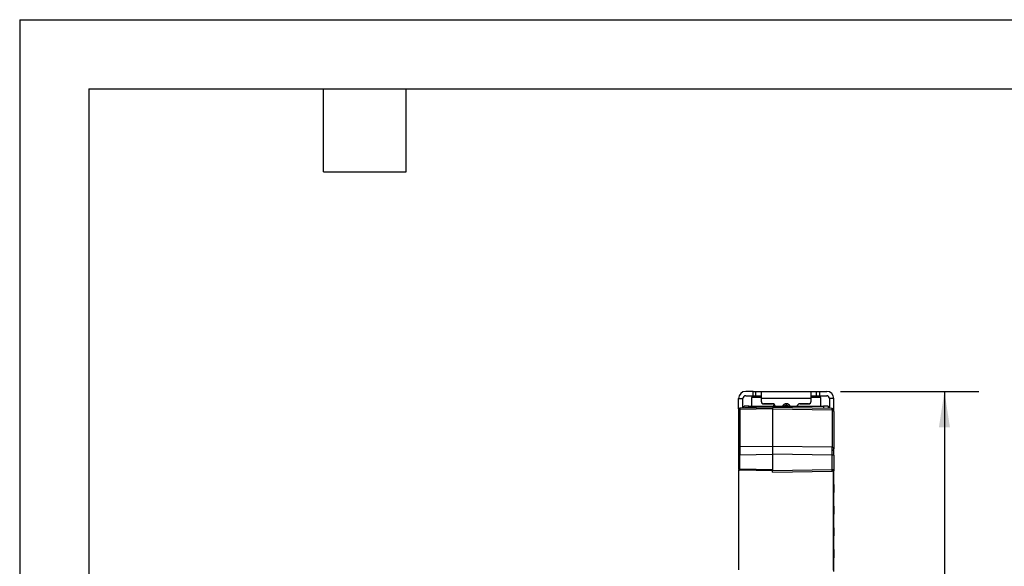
# Model space of a CAD drawing. Header units: millimetres. Extents: x 0 to 559, y 0 to 432.
# Tile 6 of 17: x 0 to 181, y 331 to 432. Entities that reach past the tile are written whole.
import ezdxf

# ---------------------------------------------------------------- set-up
doc = ezdxf.new("R2010")
doc.units = ezdxf.units.MM
doc.header["$LTSCALE"] = 2
doc.layers.add('DIMENSIONS', color=140, linetype='Continuous', lineweight=25)
doc.layers.add('TEXT', color=140, linetype='Continuous', lineweight=25)
doc.styles.add('SLDTEXTSTYLE0', font='TXT', dxfattribs={"width": 0.7})
doc.dimstyles.new('SLDDIMSTYLE2', dxfattribs={"dimtxt": 4.316016, "dimasz": 6.604, "dimexe": 0, "dimexo": 0.0625, "dimgap": 1.079004, "dimtad": 0, "dimtih": 1, "dimtoh": 1, "dimrnd": 1e-09, "dimzin": 12, "dimdsep": 46, "dimtxsty": 'SLDTEXTSTYLE0', "dimsah": 1, "dimcen": 0.09, "dimadec": 0, "dimazin": 3, "dimtfac": 1, "dimtofl": 0, "dimtmove": 0, "dimatfit": 3, "dimfxl": 0, "dimfrac": 2, "dimtolj": 1, "dimtzin": 12, "dimarcsym": 0})

# ---------------------------------------------------------------- blocks, each defined once
blk = doc.blocks.new('_D_5')
at = {"layer": 'DIMENSIONS'}
for p, q in [((151.03, 363.45), (176.5, 363.45)), ((170.15, 363.45), (170.15, 313.16)), ((163.74, 305.33), (162.29, 305.33)), ((162.29, 305.33), (162.29, 298.47)), ((176.57, 305.33), (178.02, 305.33)), ((178.02, 305.33), (178.02, 298.47)), ((162.29, 298.47), (163.74, 298.47)), ((170.15, 247.22), (170.15, 297.51)), ((178.02, 298.47), (176.57, 298.47)), ((150.99, 247.22), (176.5, 247.22))]:
    blk.add_line(p, q, dxfattribs=at)
for points in [[(170.15, 363.45), (169.14, 356.85), (171.17, 356.85)], [(170.15, 247.22), (171.17, 253.82), (169.14, 253.82)]]:
    blk.add_solid(points, dxfattribs=at)
at = {"layer": 'DIMENSIONS', "char_height": 4.233, "attachment_point": 1, "style": 'SLDTEXTSTYLE0'}
for s, insert in [('116.2', (161.95, 311.76)), ('4.58', (163.74, 303.93))]:
    blk.add_mtext(s, dxfattribs=dict(at, insert=insert))

msp = doc.modelspace()

# ---------------------------------------------------------------- linework, layer by layer
at = {"color": 7, "linetype": 'Continuous'}
for q in [(0.005, 0.005), (558.805, 431.805)]:
    msp.add_line((0.005, 431.805), q, dxfattribs=at)
for p, q in [((134.941, 363.453), (133.591, 363.453)), ((133.591, 362.653), (134.941, 362.653)), ((134.941, 362.653), (134.941, 363.453)), ((134.941, 363.453), (135.441, 363.453)), ((134.941, 362.653), (135.441, 362.653)), ((135.441, 362.653), (135.441, 363.453)), ((135.441, 363.453), (136.441, 363.453)), ((135.441, 362.653), (136.441, 362.653)), ((136.441, 363.453), (136.441, 362.199)), ((136.441, 363.453), (145.641, 363.453)), ((145.641, 362.199), (145.641, 363.453)), ((145.641, 363.453), (146.641, 363.453)), ((145.641, 362.653), (146.641, 362.653)), ((146.641, 362.653), (146.641, 363.453)), ((146.641, 363.453), (147.141, 363.453)), ((146.641, 362.653), (147.141, 362.653)), ((147.141, 363.453), (147.141, 362.653)), ((147.141, 363.453), (148.491, 363.453)), ((147.141, 362.653), (148.491, 362.653)), ((132.291, 360.264), (132.291, 362.153)), ((132.291, 362.153), (133.091, 362.153)), ((133.091, 360.408), (133.091, 362.153)), ((134.191, 360.753), (133.291, 360.753)), ((133.291, 360.412), (133.291, 360.753)), ((134.191, 360.427), (134.191, 360.753)), ((134.191, 360.753), (147.891, 360.753)), ((134.641, 362.303), (134.641, 360.753)), ((136.441, 362.303), (134.641, 362.303)), ((136.441, 362.199), (136.441, 361.681)), ((136.441, 362.199), (145.641, 362.199)), ((136.441, 361.681), (136.441, 361.653)), ((136.941, 361.181), (138.541, 361.181)), ((136.941, 361.153), (136.941, 361.181)), ((138.541, 361.153), (136.941, 361.153)), ((138.541, 361.181), (138.541, 361.153)), ((138.803, 361.079), (138.808, 361.089)), ((141.041, 361.187), (141.041, 360.895)), ((143.124, 360.943), (143.127, 360.935)), ((143.541, 361.181), (145.141, 361.181)), ((143.541, 361.153), (143.541, 361.181)), ((145.141, 361.153), (143.541, 361.153)), ((145.141, 361.181), (145.141, 361.153)), ((147.441, 362.303), (145.641, 362.303)), ((145.641, 361.681), (145.641, 362.199)), ((145.641, 361.653), (145.641, 361.681)), ((147.441, 360.753), (147.441, 362.303)), ((148.791, 360.753), (147.891, 360.753)), ((147.891, 360.753), (147.891, 360.339)), ((148.791, 360.753), (148.791, 360.324)), ((149.791, 362.153), (148.991, 362.153)), ((148.991, 362.153), (148.991, 360.32)), ((149.791, 360.142), (149.791, 362.153)), ((132.241, 360.099), (132.241, 359.858)), ((132.241, 359.858), (132.241, 352.959)), ((133.491, 360.415), (132.536, 360.398)), ((138.521, 360.25), (132.536, 360.145)), ((132.536, 360.145), (132.536, 353.246)), ((135.491, 360.45), (133.491, 360.415)), ((135.491, 360.437), (133.491, 360.402)), ((133.491, 360.402), (133.491, 360.415)), ((135.491, 360.45), (135.491, 360.45)), ((135.561, 360.439), (135.491, 360.437)), ((136, 360.38), (135.561, 360.439)), ((138.536, 360.43), (135.967, 360.384)), ((136, 360.38), (138.521, 360.426)), ((136, 360.38), (136, 360.386)), ((149.526, 360.311), (138.521, 360.503)), ((138.521, 360.503), (138.521, 360.25)), ((138.521, 360.25), (138.521, 360.426)), ((138.521, 360.426), (138.521, 360.425)), ((138.521, 360.25), (138.521, 353.324)), ((138.521, 360.25), (149.526, 360.058)), ((149.526, 360.058), (149.526, 353.181)), ((149.821, 359.771), (149.821, 360.011)), ((149.821, 359.771), (149.821, 352.893)), ((138.521, 353.324), (132.536, 353.246)), ((138.521, 353.324), (138.521, 351.887)), ((149.526, 353.181), (138.521, 353.324)), ((138.521, 353.324), (138.521, 351.887)), ((132.241, 352.959), (132.241, 351.809)), ((132.241, 351.809), (132.241, 349.248)), ((132.536, 351.809), (132.241, 351.809)), ((132.536, 351.809), (138.521, 351.887)), ((132.536, 349.148), (132.536, 351.809)), ((138.521, 351.887), (138.521, 349.044)), ((149.526, 351.744), (138.521, 351.887)), ((138.521, 351.887), (138.521, 348.894)), ((149.526, 349.086), (149.526, 351.744)), ((149.821, 351.744), (149.526, 351.744)), ((149.721, 352.637), (149.572, 352.637)), ((149.721, 352.673), (149.721, 352.637)), ((149.721, 352.51), (149.721, 352.637)), ((149.821, 351.744), (149.821, 352.893)), ((149.821, 351.744), (149.821, 349.086)), ((132.241, 348.203), (132.241, 348.002)), ((132.341, 347.948), (132.241, 347.948)), ((132.241, 347.948), (132.241, 331.739)), ((132.341, 330.662), (132.341, 349.024)), ((138.521, 349.044), (132.536, 349.148)), ((138.521, 348.844), (132.536, 348.948)), ((138.521, 348.894), (149.526, 349.086)), ((138.521, 348.844), (138.521, 348.894)), ((138.521, 348.594), (149.526, 348.786)), ((149.526, 349.086), (149.735, 349.086)), ((149.721, 330.571), (149.721, 348.866)), ((149.735, 349.086), (149.821, 349.086)), ((149.821, 349.086), (149.821, 348.867)), ((149.821, 346.363), (149.821, 348.867)), ((149.821, 346.363), (149.821, 344.867)), ((149.821, 342.363), (149.821, 344.867)), ((149.821, 342.363), (149.821, 340.867)), ((149.821, 338.363), (149.821, 340.867)), ((149.821, 338.363), (149.821, 336.867)), ((149.821, 334.363), (149.821, 336.867)), ((149.821, 334.363), (149.821, 332.867)), ((132.341, 331.739), (132.241, 331.739)), ((149.821, 330.363), (149.821, 332.867))]:
    msp.add_line(p, q)
at = {"flags": 128}
for points in [[(138.803, 361.079), (138.732, 361.115), (138.541, 361.153)], [(138.801, 361.074), (138.714, 360.846), (138.686, 360.753)], [(143.197, 360.714), (143.158, 360.846), (143.126, 360.938)], [(132.536, 360.398), (132.536, 360.335), (132.536, 360.145)], [(135.491, 360.45), (135.508, 360.446), (135.561, 360.439)], [(149.526, 360.058), (149.526, 360.247), (149.526, 360.311)], [(132.241, 349.248), (132.249, 349.224), (132.267, 349.208)]]:
    msp.add_lwpolyline(points, dxfattribs=at)
for centre, radius, start, end in [((133.591, 362.153), 1.3, 90, 180), ((133.591, 362.153), 0.5, 90, 180), ((148.491, 362.153), 1.3, 360, 90), ((148.491, 362.153), 0.5, 0, 90), ((136.941, 361.681), 0.5, 180.01746, 270.01745), ((136.941, 361.653), 0.5, 180.01746, 270.01745), ((138.554, 360.707), 0.475, 5.63031, 91.60887), ((141.024, 360.428), 0.759, 88.76484, 154.63873), ((141.057, 360.428), 0.759, 25.36127, 91.23516), ((143.527, 360.707), 0.475, 88.39113, 174.36969), ((143.541, 360.653), 0.5, 89.99318, 145.75716), ((145.141, 361.681), 0.5, 269.98255, 359.98254), ((145.141, 361.653), 0.5, 269.98255, 359.98254), ((132.541, 360.099), 0.3, 91, 180), ((132.534, 359.852), 0.294, 89.76359, 178.76782), ((149.521, 360.011), 0.3, 0, 89), ((149.527, 359.764), 0.294, 1.23218, 90.23641), ((132.534, 352.952), 0.294, 89.76359, 178.76782), ((299.55, 352.528), 167.016, 179.7536, 180.2464), ((-17.488, 352.463), 167.015, 359.75359, 0.24641), ((149.527, 352.887), 0.294, 1.23218, 90.23641), ((132.608, 349.317), 0.363, 196.88465, 258.2394), ((132.488, 349.565), 0.42, 238.22702, 276.50222), ((135.401, 349.048), 2.867, 178.00162, 181.99838), ((37.926, 348.744), 100.595, 359.91458, 0.08542), ((145.228, 348.936), 4.301, 358.00162, 1.99838), ((149.521, 349.086), 0.3, 271, 0), ((149.521, 348.867), 0.3, 311.81031, 0), ((149.521, 346.363), 0.3, 0, 48.18969), ((149.521, 344.867), 0.3, 311.81031, 0), ((149.521, 342.363), 0.3, 0, 48.18969), ((149.521, 340.867), 0.3, 311.81031, 0), ((149.521, 338.363), 0.3, 0, 48.18969), ((149.521, 336.867), 0.3, 311.81031, 0), ((149.521, 334.363), 0.3, 0, 48.18969), ((149.521, 332.867), 0.3, 311.81031, 0)]:
    msp.add_arc(centre, radius, start, end)
for centre, major_axis, ratio, start_param, end_param in [((138.541, 360.666), (0, -0.5), 0.9993908, 1.7466232, 2.5785158), ((141.041, 360.376), (0, 0.519), 0.9991529, 0, 0.7576211), ((141.041, 360.376), (0, 0.519), 0.9991529, 5.5255642, 6.2831853), ((143.541, 360.666), (0, -0.5), 0.9993908, 4.1259303, 4.5365621)]:
    msp.add_ellipse(centre, major_axis=major_axis, ratio=ratio, start_param=start_param, end_param=end_param)
at = {"layer": 'TEXT'}
for p, q in [((12.7, 419.1), (546.1, 419.1)), ((12.7, 419.1), (12.7, 12.7)), ((55.88, 403.86), (55.88, 419.1)), ((71.12, 403.86), (71.12, 419.1)), ((55.88, 403.86), (71.12, 403.86))]:
    msp.add_line(p, q, dxfattribs=at)

# ---------------------------------------------------------------- dimensions: what is measured, and where the dimension line sits
at = {"layer": 'DIMENSIONS'}
dim = msp.add_linear_dim(base=(170.155, 247.215), p1=(148.491, 363.453), p2=(148.449, 247.215), angle=90, dimstyle='SLDDIMSTYLE2', dxfattribs=at)
dim.commit()
dim.dimension.update_dxf_attribs({"geometry": '_D_5', "text_midpoint": (170.155, 305.334), "dimtype": 160})

doc.saveas('drawing.dxf')
